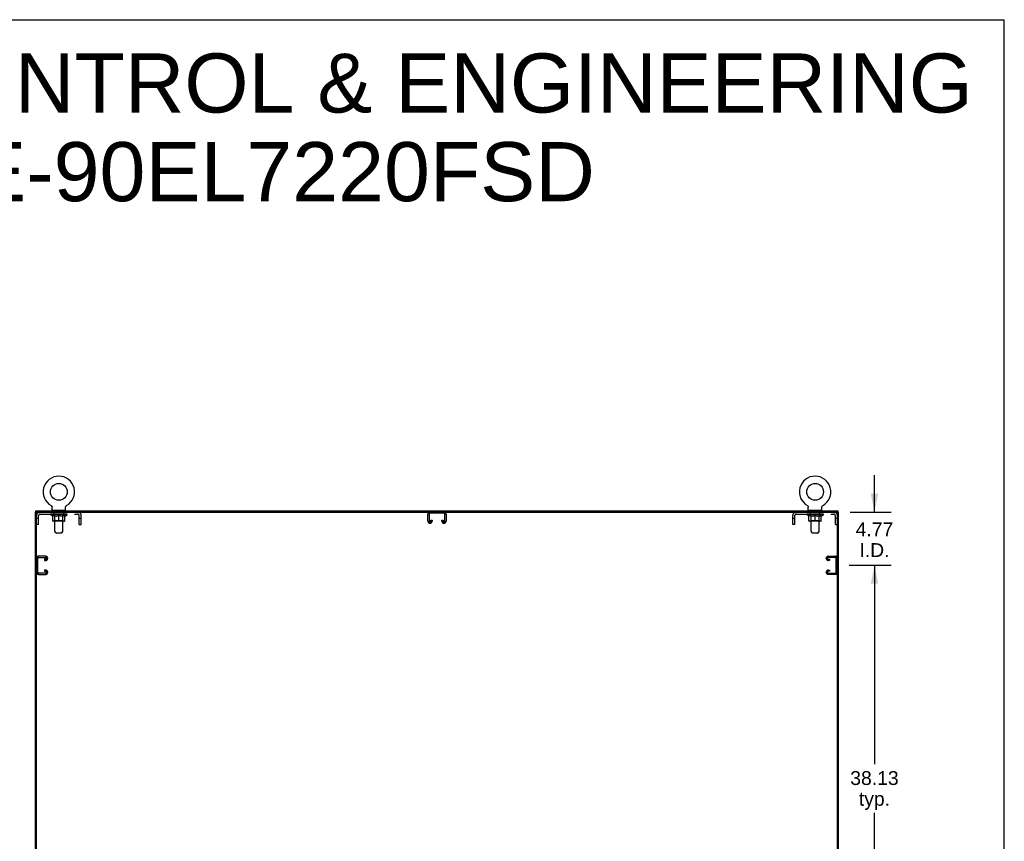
# Model space of a CAD drawing. Header units: inches. Extents: x 0 to 281, y 0 to 182.
# Tile 20 of 20: x 193 to 281, y 108 to 182. Entities that reach past the tile are written whole.
import ezdxf

# ---------------------------------------------------------------- set-up
doc = ezdxf.new("R2010")
doc.units = ezdxf.units.IN
doc.header["$LTSCALE"] = 15.47
doc.header["$MEASUREMENT"] = 0
doc.linetypes.add('HIDDEN', pattern=[0.2, 0.1, -0.1])
doc.layers.get('0').update_dxf_attribs({"linetype": 'CONTINUOUS'})
for name, color, linetype in [('02___PRT_ALL_AXES', 7, 'CONTINUOUS'), ('DEFAULT_2', 8, 'HIDDEN'), ('DIMENSIONS', 7, 'CONTINUOUS')]:
    doc.layers.add(name, color=color, linetype=linetype)
doc.styles.get("Standard").update_dxf_attribs({"font": 'arial.ttf'})
doc.dimstyles.new('DIMSTYLE_1', dxfattribs={"dimtxt": 1.240909, "dimasz": 1.654545, "dimexe": 0.09, "dimexo": 0.07, "dimgap": 0.0375, "dimtad": 0, "dimtih": 1, "dimtoh": 1, "dimzin": 4, "dimdsep": 46, "dimtxsty": 'Standard', "dimblk": '_FILLED', "dimblk1": '_FILLED', "dimblk2": '_FILLED', "dimcen": 0.09, "dimazin": 1, "dimtfac": 1, "dimtdec": 3, "dimtofl": 0, "dimtmove": 0, "dimatfit": 3, "dimldrblk": '_FILLED', "dimfxl": 1, "dimtolj": 1, "dimtzin": 4, "dimarcsym": 0})

# ---------------------------------------------------------------- blocks, each defined once
blk = doc.blocks.new('_FILLED')
at = {"color": 0, "linetype": 'ByBlock'}
blk.add_solid([(0, 0), (-1, 0.2), (-1, -0.2)], dxfattribs=at)
blk = doc.blocks.new('*D6')
at = {"layer": 'DIMENSIONS', "color": 2, "linetype": 'Continuous'}
for p, q in [((267.367, 133.124), (271.122, 133.124)), ((269.633, 133.124), (269.633, 115.302)), ((269.633, 94.999), (269.633, 110.959)), ((267.367, 94.999), (271.122, 94.999))]:
    blk.add_line(p, q, dxfattribs=at)
at = {"layer": 'DIMENSIONS', "color": 2, "linetype": 'Continuous', "xscale": 1.6545454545, "yscale": 1.6545454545, "zscale": 1.6545454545}
for p, rotation in [((269.633, 133.124), 90), ((269.633, 94.999), 270)]:
    blk.add_blockref('_FILLED', p, dxfattribs=dict(at, rotation=rotation))
at = {"layer": 'DIMENSIONS', "color": 2, "linetype": 'Continuous', "insert": (269.633, 114.682), "char_height": 1.2409, "width": 4.33626, "attachment_point": 2, "line_spacing_factor": 0.9}
blk.add_mtext('38.13\\Ptyp.', dxfattribs=at)
blk = doc.blocks.new('*D7')
at = {"layer": 'DIMENSIONS', "color": 2, "linetype": 'Continuous'}
for p, q in [((269.633, 137.895), (269.633, 141.204)), ((267.46, 137.895), (271.122, 137.895)), ((267.367, 133.124), (271.122, 133.124)), ((269.633, 133.124), (269.633, 129.815))]:
    blk.add_line(p, q, dxfattribs=at)
at = {"layer": 'DIMENSIONS', "color": 2, "linetype": 'Continuous', "xscale": 1.6545454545, "yscale": 1.6545454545, "zscale": 1.6545454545}
for p, rotation in [((269.633, 137.895), 270), ((269.633, 133.124), 90)]:
    blk.add_blockref('_FILLED', p, dxfattribs=dict(at, rotation=rotation))
at = {"layer": 'DIMENSIONS', "color": 2, "linetype": 'Continuous', "insert": (269.633, 136.967), "char_height": 1.2409, "width": 3.37214, "attachment_point": 2, "line_spacing_factor": 0.9}
blk.add_mtext('4.77\\PI.D.', dxfattribs=at)

msp = doc.modelspace()

# ---------------------------------------------------------------- linework, layer by layer
at = {"color": 7, "linetype": 'Continuous'}
for p, q in [((0, 182), (281.273, 182)), ((281.273, 0), (281.273, 182)), ((194.531, 137.895), (194.417, 137.895)), ((194.469, 137.895), (194.469, 137.999)), ((194.521, 48.165), (194.521, 137.895)), ((194.583, 137.895), (266.25, 137.895)), ((195.831, 138.471), (195.831, 138.471)), ((195.831, 138.471), (195.836, 138.468)), ((195.833, 138.47), (195.832, 138.471)), ((195.836, 138.468), (195.841, 138.465)), ((195.841, 138.465), (195.846, 138.461)), ((195.85, 138.458), (195.855, 138.454)), ((195.855, 138.454), (195.86, 138.45)), ((195.859, 138.45), (195.864, 138.446)), ((195.864, 138.446), (195.868, 138.442)), ((195.868, 138.442), (195.872, 138.437)), ((195.872, 138.437), (195.876, 138.433)), ((195.876, 138.433), (195.88, 138.428)), ((195.88, 138.428), (195.883, 138.423)), ((195.883, 138.423), (195.886, 138.418)), ((195.886, 138.418), (195.89, 138.413)), ((195.889, 138.413), (195.892, 138.408)), ((195.892, 138.408), (195.895, 138.403)), ((195.895, 138.403), (195.898, 138.397)), ((195.898, 138.397), (195.9, 138.392)), ((195.9, 138.392), (195.902, 138.386)), ((195.902, 138.386), (195.904, 138.38)), ((195.904, 138.38), (195.906, 138.375)), ((195.905, 138.375), (195.907, 138.369)), ((195.907, 138.369), (195.908, 138.363)), ((195.908, 138.363), (195.909, 138.357)), ((195.909, 138.357), (195.91, 138.351)), ((195.91, 138.351), (195.91, 138.345)), ((195.91, 138.345), (195.911, 138.339)), ((195.911, 138.339), (195.911, 138.334)), ((195.911, 138.049), (195.911, 138.334)), ((195.926, 138.029), (195.926, 137.999)), ((197.116, 138.029), (195.926, 138.029)), ((197.116, 138.029), (197.116, 137.999)), ((197.131, 138.345), (197.132, 138.351)), ((197.131, 138.049), (197.131, 138.334)), ((197.132, 138.351), (197.133, 138.357)), ((197.133, 138.363), (197.135, 138.369)), ((197.133, 138.357), (197.134, 138.363)), ((197.135, 138.369), (197.136, 138.375)), ((197.136, 138.375), (197.138, 138.38)), ((197.138, 138.38), (197.14, 138.386)), ((197.14, 138.386), (197.142, 138.392)), ((197.142, 138.392), (197.144, 138.397)), ((197.144, 138.397), (197.147, 138.403)), ((197.147, 138.403), (197.149, 138.408)), ((197.149, 138.408), (197.152, 138.413)), ((197.152, 138.413), (197.155, 138.418)), ((197.155, 138.418), (197.159, 138.423)), ((197.158, 138.423), (197.162, 138.428)), ((197.162, 138.428), (197.166, 138.433)), ((197.166, 138.433), (197.17, 138.437)), ((197.169, 138.437), (197.174, 138.442)), ((197.173, 138.442), (197.178, 138.446)), ((197.178, 138.446), (197.182, 138.45)), ((197.182, 138.45), (197.187, 138.454)), ((197.186, 138.454), (197.191, 138.458)), ((197.191, 138.458), (197.196, 138.461)), ((197.196, 138.461), (197.201, 138.465)), ((197.201, 138.465), (197.206, 138.468)), ((197.201, 138.465), (197.202, 138.466)), ((197.206, 138.468), (197.211, 138.471)), ((197.21, 138.471), (197.209, 138.47)), ((197.211, 138.471), (197.211, 138.471)), ((197.211, 138.471), (197.211, 138.471)), ((263.623, 138.471), (263.623, 138.471)), ((263.623, 138.471), (263.628, 138.468)), ((263.625, 138.47), (263.624, 138.471)), ((263.628, 138.468), (263.633, 138.465)), ((263.633, 138.465), (263.638, 138.461)), ((263.638, 138.461), (263.643, 138.458)), ((263.642, 138.458), (263.647, 138.454)), ((263.647, 138.454), (263.652, 138.45)), ((263.651, 138.45), (263.656, 138.446)), ((263.656, 138.446), (263.66, 138.442)), ((263.66, 138.442), (263.664, 138.437)), ((263.664, 138.437), (263.668, 138.433)), ((263.668, 138.433), (263.672, 138.428)), ((263.672, 138.428), (263.675, 138.423)), ((263.675, 138.423), (263.678, 138.418)), ((263.678, 138.418), (263.682, 138.413)), ((263.681, 138.413), (263.684, 138.408)), ((263.684, 138.408), (263.687, 138.403)), ((263.687, 138.403), (263.69, 138.397)), ((263.69, 138.397), (263.692, 138.392)), ((263.692, 138.392), (263.694, 138.386)), ((263.694, 138.386), (263.696, 138.38)), ((263.696, 138.38), (263.698, 138.375)), ((263.697, 138.375), (263.699, 138.369)), ((263.699, 138.369), (263.7, 138.363)), ((263.7, 138.363), (263.701, 138.357)), ((263.701, 138.357), (263.702, 138.351)), ((263.702, 138.351), (263.702, 138.345)), ((263.702, 138.345), (263.703, 138.339)), ((263.703, 138.339), (263.703, 138.334)), ((263.703, 138.049), (263.703, 138.334)), ((263.718, 138.029), (263.718, 137.999)), ((264.908, 138.029), (263.718, 138.029)), ((264.908, 138.029), (264.908, 137.999)), ((264.923, 138.345), (264.924, 138.351)), ((264.923, 138.049), (264.923, 138.334)), ((264.924, 138.351), (264.925, 138.357)), ((264.925, 138.363), (264.927, 138.369)), ((264.925, 138.357), (264.926, 138.363)), ((264.927, 138.369), (264.928, 138.375)), ((264.928, 138.375), (264.93, 138.38)), ((264.93, 138.38), (264.932, 138.386)), ((264.932, 138.386), (264.934, 138.392)), ((264.934, 138.392), (264.936, 138.397)), ((264.936, 138.397), (264.939, 138.403)), ((264.939, 138.403), (264.941, 138.408)), ((264.941, 138.408), (264.944, 138.413)), ((264.944, 138.413), (264.947, 138.418)), ((264.947, 138.418), (264.951, 138.423)), ((264.95, 138.423), (264.954, 138.428)), ((264.954, 138.428), (264.958, 138.433)), ((264.958, 138.433), (264.962, 138.437)), ((264.961, 138.437), (264.966, 138.442)), ((264.965, 138.442), (264.97, 138.446)), ((264.97, 138.446), (264.974, 138.45)), ((264.974, 138.45), (264.979, 138.454)), ((264.978, 138.454), (264.983, 138.458)), ((264.983, 138.458), (264.988, 138.461)), ((264.988, 138.461), (264.993, 138.465)), ((264.993, 138.465), (264.998, 138.468)), ((264.993, 138.465), (264.994, 138.466)), ((264.998, 138.468), (265.003, 138.471)), ((265.002, 138.471), (265.001, 138.47)), ((265.003, 138.471), (265.003, 138.471)), ((265.003, 138.471), (265.003, 138.471)), ((266.302, 137.895), (266.417, 137.895)), ((266.313, 48.103), (266.313, 137.832)), ((266.365, 137.895), (266.365, 137.999))]:
    msp.add_line(p, q, dxfattribs=at)
at = {"color": 3, "linetype": 'Continuous'}
for p, q in [((194.417, 48.103), (194.417, 137.895)), ((194.469, 137.999), (266.365, 137.999)), ((266.417, 48.103), (266.417, 137.895))]:
    msp.add_line(p, q, dxfattribs=at)
at = {"color": 7, "linetype": 'Continuous'}
for points in [[(195.846, 138.461), (195.851, 138.458), (195.855, 138.454)], [(197.131, 138.334), (197.131, 138.339), (197.131, 138.345)], [(197.131, 138.334), (197.131, 138.339), (197.131, 138.345)], [(264.923, 138.334), (264.923, 138.339), (264.923, 138.345)], [(264.923, 138.334), (264.923, 138.339), (264.923, 138.345)]]:
    msp.add_lwpolyline(points, dxfattribs=at)
for centre in [(196.521, 139.701), (264.313, 139.701)]:
    msp.add_circle(centre, 0.75, dxfattribs=at)
for centre, radius, start, end in [((196.521, 139.701), 1.41, 299.26548, 240.73452), ((264.313, 139.701), 1.41, 299.26548, 240.73452), ((194.583, 137.832), 0.0625, 90, 180), ((195.931, 138.049), 0.02, 180, 263.07693), ((197.111, 138.049), 0.02, 276.92307, 360), ((263.723, 138.049), 0.02, 180, 263.07693), ((264.903, 138.049), 0.02, 276.92307, 360), ((266.25, 137.832), 0.0625, 0, 90)]:
    msp.add_arc(centre, radius, start, end, dxfattribs=at)
at = {"layer": '02___PRT_ALL_AXES', "color": 8, "linetype": 'HIDDEN'}
for p, q in [((196.083, 137.708), (196.083, 137.895)), ((196.958, 137.895), (196.083, 137.895)), ((196.958, 137.708), (196.083, 137.708)), ((196.958, 137.708), (196.958, 137.895)), ((263.875, 137.708), (263.875, 137.895)), ((264.75, 137.895), (263.875, 137.895)), ((264.75, 137.708), (263.875, 137.708)), ((264.75, 137.708), (264.75, 137.895))]:
    msp.add_line(p, q, dxfattribs=at)
at = {"layer": 'DEFAULT_2', "color": 8, "linetype": 'HIDDEN'}
for p, q in [((194.838, 137.708), (198.204, 137.708)), ((195.777, 137.66), (195.777, 137.715)), ((195.789, 137.707), (195.789, 137.715)), ((195.799, 137.703), (195.799, 137.707)), ((195.799, 137.703), (197.242, 137.703)), ((195.81, 137.703), (195.81, 137.707)), ((195.811, 137.703), (195.811, 137.707)), ((195.822, 137.707), (195.822, 137.715)), ((195.831, 138.471), (195.831, 138.471)), ((195.839, 138.466), (195.841, 138.465)), ((195.842, 137.703), (195.842, 137.707)), ((195.844, 137.703), (195.844, 137.707)), ((195.877, 137.707), (195.877, 137.715)), ((195.894, 137.703), (195.894, 137.707)), ((195.898, 137.703), (195.898, 137.707)), ((196.134, 137.707), (195.905, 137.707)), ((195.951, 137.707), (195.951, 137.715)), ((195.953, 137.703), (195.953, 137.707)), ((195.953, 137.703), (195.953, 137.707)), ((195.956, 137.703), (195.956, 137.707)), ((195.966, 137.703), (195.966, 137.707)), ((195.966, 137.703), (195.966, 137.707)), ((195.97, 137.703), (195.97, 137.707)), ((195.973, 137.703), (195.973, 137.708)), ((195.977, 137.703), (195.977, 137.707)), ((195.997, 137.703), (195.997, 137.707)), ((196.015, 137.703), (196.015, 137.707)), ((196.017, 137.703), (196.017, 137.71)), ((196.043, 137.707), (196.043, 137.715)), ((196.043, 137.703), (196.043, 137.707)), ((196.054, 137.703), (196.054, 137.707)), ((196.059, 137.703), (196.059, 137.707)), ((196.067, 137.703), (196.067, 137.707)), ((196.083, 137.703), (196.083, 137.712)), ((196.104, 137.703), (196.104, 137.707)), ((196.106, 137.703), (196.106, 137.707)), ((196.134, 137.703), (196.134, 137.707)), ((196.146, 138.029), (196.146, 137.999)), ((196.212, 137.707), (196.147, 137.707)), ((196.149, 137.707), (196.149, 137.715)), ((196.156, 136.183), (196.156, 137.999)), ((196.157, 137.703), (196.157, 137.707)), ((196.163, 137.703), (196.163, 137.707)), ((196.17, 137.703), (196.17, 137.713)), ((196.177, 137.703), (196.177, 137.707)), ((196.188, 137.703), (196.188, 137.707)), ((196.212, 137.703), (196.212, 137.707)), ((196.3, 137.707), (196.237, 137.707)), ((196.261, 137.703), (196.261, 137.707)), ((196.267, 137.707), (196.267, 137.715)), ((196.271, 137.703), (196.271, 137.707)), ((196.274, 137.703), (196.274, 137.714)), ((196.277, 137.703), (196.277, 137.707)), ((196.286, 137.703), (196.286, 137.707)), ((196.3, 137.703), (196.3, 137.707)), ((196.394, 137.707), (196.337, 137.707)), ((196.353, 137.703), (196.353, 137.707)), ((196.386, 137.707), (196.478, 137.712)), ((196.392, 137.707), (196.392, 137.715)), ((196.392, 137.707), (196.392, 137.715)), ((196.392, 137.715), (196.392, 137.715)), ((196.392, 137.703), (196.392, 137.707)), ((196.394, 137.703), (196.394, 137.707)), ((196.397, 137.703), (196.397, 137.707)), ((196.399, 137.703), (196.399, 137.707)), ((196.442, 137.707), (196.515, 137.707)), ((196.45, 137.703), (196.45, 137.707)), ((196.453, 137.707), (196.453, 137.711)), ((196.478, 137.707), (196.478, 137.712)), ((196.493, 137.703), (196.493, 137.707)), ((196.518, 137.707), (196.518, 137.707)), ((196.518, 137.703), (196.518, 137.707)), ((196.518, 137.703), (196.518, 137.707)), ((196.521, 137.707), (196.521, 137.715)), ((196.521, 137.715), (196.656, 137.707)), ((196.524, 137.703), (196.524, 137.707)), ((196.524, 137.703), (196.524, 137.707)), ((196.524, 137.707), (196.524, 137.707)), ((196.549, 137.703), (196.549, 137.707)), ((196.549, 137.707), (196.6, 137.707)), ((196.592, 137.703), (196.592, 137.707)), ((196.643, 137.703), (196.643, 137.707)), ((196.644, 137.703), (196.644, 137.707)), ((196.647, 137.703), (196.647, 137.707)), ((196.647, 137.707), (196.705, 137.707)), ((196.649, 137.707), (196.649, 137.715)), ((196.649, 137.715), (196.65, 137.715)), ((196.649, 137.703), (196.649, 137.707)), ((196.65, 137.707), (196.65, 137.715)), ((196.689, 137.703), (196.689, 137.707)), ((196.742, 137.703), (196.742, 137.707)), ((196.742, 137.707), (196.804, 137.707)), ((196.755, 137.703), (196.755, 137.707)), ((196.765, 137.703), (196.765, 137.707)), ((196.768, 137.703), (196.768, 137.714)), ((196.771, 137.703), (196.771, 137.707)), ((196.775, 137.707), (196.775, 137.715)), ((196.78, 137.703), (196.78, 137.707)), ((196.829, 137.703), (196.829, 137.707)), ((196.829, 137.707), (196.895, 137.707)), ((196.853, 137.703), (196.853, 137.707)), ((196.864, 137.703), (196.864, 137.707)), ((196.872, 137.703), (196.872, 137.713)), ((196.879, 137.703), (196.879, 137.707)), ((196.884, 137.703), (196.884, 137.707)), ((196.886, 136.183), (196.886, 137.999)), ((196.893, 137.707), (196.893, 137.715)), ((196.896, 138.029), (196.896, 137.999)), ((196.908, 137.703), (196.908, 137.707)), ((196.908, 137.707), (197.137, 137.707)), ((196.935, 137.703), (196.935, 137.707)), ((196.938, 137.703), (196.938, 137.707)), ((196.959, 137.703), (196.959, 137.712)), ((196.974, 137.703), (196.974, 137.707)), ((196.982, 137.703), (196.982, 137.707)), ((196.987, 137.703), (196.987, 137.707)), ((196.999, 137.707), (196.999, 137.715)), ((196.999, 137.703), (196.999, 137.707)), ((197.025, 137.703), (197.025, 137.71)), ((197.027, 137.703), (197.027, 137.707)), ((197.045, 137.703), (197.045, 137.707)), ((197.064, 137.703), (197.064, 137.707)), ((197.068, 137.703), (197.068, 137.708)), ((197.071, 137.703), (197.071, 137.707)), ((197.075, 137.703), (197.075, 137.707)), ((197.076, 137.703), (197.076, 137.707)), ((197.085, 137.703), (197.085, 137.707)), ((197.088, 137.703), (197.088, 137.707)), ((197.089, 137.703), (197.089, 137.707)), ((197.09, 137.707), (197.09, 137.715)), ((197.144, 137.703), (197.144, 137.707)), ((197.147, 137.703), (197.147, 137.707)), ((197.165, 137.707), (197.165, 137.715)), ((197.198, 137.703), (197.198, 137.707)), ((197.2, 137.703), (197.2, 137.707)), ((197.219, 137.707), (197.219, 137.715)), ((197.231, 137.703), (197.231, 137.707)), ((197.232, 137.703), (197.232, 137.707)), ((197.242, 137.703), (197.242, 137.707)), ((197.253, 137.707), (197.253, 137.715)), ((197.264, 137.66), (197.264, 137.715)), ((229.604, 137.075), (229.604, 137.715)), ((229.708, 137.701), (229.708, 137.089)), ((231.035, 137.791), (229.798, 137.791)), ((231.125, 137.089), (231.125, 137.701)), ((231.229, 137.715), (231.229, 137.075)), ((262.63, 137.708), (265.996, 137.708)), ((263.569, 137.66), (263.569, 137.715)), ((263.581, 137.707), (263.581, 137.715)), ((263.591, 137.703), (263.591, 137.707)), ((263.591, 137.703), (265.034, 137.703)), ((263.602, 137.703), (263.602, 137.707)), ((263.603, 137.703), (263.603, 137.707)), ((263.614, 137.707), (263.614, 137.715)), ((263.623, 138.471), (263.623, 138.471)), ((263.631, 138.466), (263.633, 138.465)), ((263.634, 137.703), (263.634, 137.707)), ((263.636, 137.703), (263.636, 137.707)), ((263.669, 137.707), (263.669, 137.715)), ((263.686, 137.703), (263.686, 137.707)), ((263.69, 137.703), (263.69, 137.707)), ((263.926, 137.707), (263.697, 137.707)), ((263.743, 137.707), (263.743, 137.715)), ((263.745, 137.703), (263.745, 137.707)), ((263.745, 137.703), (263.745, 137.707)), ((263.748, 137.703), (263.748, 137.707)), ((263.758, 137.703), (263.758, 137.707)), ((263.758, 137.703), (263.758, 137.707)), ((263.762, 137.703), (263.762, 137.707)), ((263.765, 137.703), (263.765, 137.708)), ((263.769, 137.703), (263.769, 137.707)), ((263.789, 137.703), (263.789, 137.707)), ((263.807, 137.703), (263.807, 137.707)), ((263.809, 137.703), (263.809, 137.71)), ((263.835, 137.707), (263.835, 137.715)), ((263.835, 137.703), (263.835, 137.707)), ((263.846, 137.703), (263.846, 137.707)), ((263.851, 137.703), (263.851, 137.707)), ((263.859, 137.703), (263.859, 137.707)), ((263.875, 137.703), (263.875, 137.712)), ((263.896, 137.703), (263.896, 137.707)), ((263.898, 137.703), (263.898, 137.707)), ((263.926, 137.703), (263.926, 137.707)), ((263.938, 138.029), (263.938, 137.999)), ((264.004, 137.707), (263.939, 137.707)), ((263.941, 137.707), (263.941, 137.715)), ((263.948, 136.183), (263.948, 137.999)), ((263.949, 137.703), (263.949, 137.707)), ((263.955, 137.703), (263.955, 137.707)), ((263.962, 137.703), (263.962, 137.713)), ((263.969, 137.703), (263.969, 137.707)), ((263.98, 137.703), (263.98, 137.707)), ((264.004, 137.703), (264.004, 137.707)), ((264.092, 137.707), (264.029, 137.707)), ((264.053, 137.703), (264.053, 137.707)), ((264.059, 137.707), (264.059, 137.715)), ((264.063, 137.703), (264.063, 137.707)), ((264.066, 137.703), (264.066, 137.714)), ((264.069, 137.703), (264.069, 137.707)), ((264.078, 137.703), (264.078, 137.707)), ((264.092, 137.703), (264.092, 137.707)), ((264.186, 137.707), (264.129, 137.707)), ((264.145, 137.703), (264.145, 137.707)), ((264.178, 137.707), (264.27, 137.712)), ((264.184, 137.707), (264.184, 137.715)), ((264.184, 137.707), (264.184, 137.715)), ((264.184, 137.715), (264.184, 137.715)), ((264.184, 137.703), (264.184, 137.707)), ((264.186, 137.703), (264.186, 137.707)), ((264.189, 137.703), (264.189, 137.707)), ((264.191, 137.703), (264.191, 137.707)), ((264.234, 137.707), (264.307, 137.707)), ((264.242, 137.703), (264.242, 137.707)), ((264.245, 137.707), (264.245, 137.711)), ((264.27, 137.707), (264.27, 137.712)), ((264.285, 137.703), (264.285, 137.707)), ((264.31, 137.707), (264.31, 137.707)), ((264.31, 137.703), (264.31, 137.707)), ((264.31, 137.703), (264.31, 137.707)), ((264.313, 137.707), (264.313, 137.715)), ((264.313, 137.715), (264.448, 137.707)), ((264.316, 137.703), (264.316, 137.707)), ((264.316, 137.703), (264.316, 137.707)), ((264.316, 137.707), (264.316, 137.707)), ((264.341, 137.703), (264.341, 137.707)), ((264.341, 137.707), (264.392, 137.707)), ((264.384, 137.703), (264.384, 137.707)), ((264.435, 137.703), (264.435, 137.707)), ((264.436, 137.703), (264.436, 137.707)), ((264.439, 137.703), (264.439, 137.707)), ((264.439, 137.707), (264.497, 137.707)), ((264.441, 137.707), (264.441, 137.715)), ((264.441, 137.715), (264.442, 137.715)), ((264.441, 137.703), (264.441, 137.707)), ((264.442, 137.707), (264.442, 137.715)), ((264.481, 137.703), (264.481, 137.707)), ((264.534, 137.703), (264.534, 137.707)), ((264.534, 137.707), (264.596, 137.707)), ((264.547, 137.703), (264.547, 137.707)), ((264.557, 137.703), (264.557, 137.707)), ((264.56, 137.703), (264.56, 137.714)), ((264.563, 137.703), (264.563, 137.707)), ((264.567, 137.707), (264.567, 137.715)), ((264.572, 137.703), (264.572, 137.707)), ((264.621, 137.703), (264.621, 137.707)), ((264.621, 137.707), (264.687, 137.707)), ((264.645, 137.703), (264.645, 137.707)), ((264.656, 137.703), (264.656, 137.707)), ((264.664, 137.703), (264.664, 137.713)), ((264.671, 137.703), (264.671, 137.707)), ((264.676, 137.703), (264.676, 137.707)), ((264.678, 136.183), (264.678, 137.999)), ((264.685, 137.707), (264.685, 137.715)), ((264.688, 138.029), (264.688, 137.999)), ((264.7, 137.703), (264.7, 137.707)), ((264.7, 137.707), (264.929, 137.707)), ((264.727, 137.703), (264.727, 137.707)), ((264.73, 137.703), (264.73, 137.707)), ((264.751, 137.703), (264.751, 137.712)), ((264.766, 137.703), (264.766, 137.707)), ((264.774, 137.703), (264.774, 137.707)), ((264.779, 137.703), (264.779, 137.707)), ((264.791, 137.707), (264.791, 137.715)), ((264.791, 137.703), (264.791, 137.707)), ((264.817, 137.703), (264.817, 137.71)), ((264.819, 137.703), (264.819, 137.707)), ((264.837, 137.703), (264.837, 137.707)), ((264.856, 137.703), (264.856, 137.707)), ((264.86, 137.703), (264.86, 137.708)), ((264.863, 137.703), (264.863, 137.707)), ((264.867, 137.703), (264.867, 137.707)), ((264.868, 137.703), (264.868, 137.707)), ((264.877, 137.703), (264.877, 137.707)), ((264.88, 137.703), (264.88, 137.707)), ((264.881, 137.703), (264.881, 137.707)), ((264.882, 137.707), (264.882, 137.715)), ((264.936, 137.703), (264.936, 137.707)), ((264.939, 137.703), (264.939, 137.707)), ((264.957, 137.707), (264.957, 137.715)), ((264.99, 137.703), (264.99, 137.707)), ((264.992, 137.703), (264.992, 137.707)), ((265.011, 137.707), (265.011, 137.715)), ((265.023, 137.703), (265.023, 137.707)), ((265.024, 137.703), (265.024, 137.707)), ((265.034, 137.703), (265.034, 137.707)), ((265.045, 137.707), (265.045, 137.715)), ((265.056, 137.66), (265.056, 137.715)), ((194.708, 137.3), (194.521, 137.3)), ((194.708, 136.77), (194.708, 137.578)), ((195.964, 137.53), (195.777, 137.66)), ((197.264, 137.66), (195.777, 137.66)), ((195.964, 137.53), (195.97, 137.53)), ((195.97, 137.105), (195.97, 137.585)), ((195.97, 137.585), (196.005, 137.571)), ((196.039, 137.56), (196.005, 137.571)), ((197.028, 137.062), (196.014, 137.062)), ((196.073, 137.55), (196.039, 137.56)), ((196.106, 137.541), (196.072, 137.55)), ((196.139, 137.535), (196.105, 137.541)), ((196.155, 137.108), (196.108, 137.062)), ((196.171, 137.53), (196.138, 137.535)), ((196.155, 137.108), (196.155, 137.657)), ((196.887, 137.108), (196.155, 137.108)), ((196.32, 137.53), (196.171, 137.53)), ((196.32, 137.53), (196.353, 137.535)), ((196.419, 137.55), (196.385, 137.541)), ((196.453, 137.56), (196.418, 137.55)), ((196.486, 137.571), (196.452, 137.56)), ((196.521, 137.585), (196.486, 137.571)), ((196.521, 137.062), (196.521, 137.585)), ((196.521, 137.585), (196.556, 137.571)), ((196.59, 137.56), (196.555, 137.571)), ((196.623, 137.55), (196.589, 137.56)), ((196.656, 137.541), (196.623, 137.55)), ((196.689, 137.535), (196.656, 137.541)), ((196.722, 137.53), (196.689, 137.535)), ((196.87, 137.53), (196.722, 137.53)), ((196.87, 137.53), (196.903, 137.535)), ((196.887, 137.108), (196.887, 137.657)), ((196.887, 137.108), (196.933, 137.062)), ((196.936, 137.541), (196.903, 137.535)), ((196.97, 137.55), (196.936, 137.541)), ((197.003, 137.56), (196.969, 137.55)), ((197.037, 137.571), (197.002, 137.56)), ((197.071, 137.585), (197.037, 137.571)), ((197.071, 137.105), (197.071, 137.585)), ((197.071, 137.53), (197.078, 137.53)), ((197.078, 137.53), (197.264, 137.66)), ((198.334, 136.77), (198.334, 137.578)), ((198.521, 137.3), (198.334, 137.3)), ((198.521, 136.77), (198.521, 137.578)), ((229.799, 136.895), (229.784, 136.895)), ((229.875, 137.089), (229.875, 137.176)), ((229.875, 137.176), (229.979, 137.176)), ((229.979, 137.176), (229.979, 137.075)), ((230.854, 137.075), (230.854, 137.176)), ((230.854, 137.176), (230.958, 137.176)), ((230.958, 137.176), (230.958, 137.089)), ((231.049, 136.895), (231.034, 136.895)), ((262.313, 136.77), (262.313, 137.578)), ((262.5, 137.3), (262.313, 137.3)), ((262.5, 136.77), (262.5, 137.578)), ((265.056, 137.66), (263.569, 137.66)), ((263.756, 137.53), (263.569, 137.66)), ((263.756, 137.53), (263.762, 137.53)), ((263.762, 137.105), (263.762, 137.585)), ((263.762, 137.585), (263.797, 137.571)), ((263.831, 137.56), (263.797, 137.571)), ((264.82, 137.062), (263.806, 137.062)), ((263.865, 137.55), (263.831, 137.56)), ((263.898, 137.541), (263.864, 137.55)), ((263.931, 137.535), (263.897, 137.541)), ((263.947, 137.108), (263.9, 137.062)), ((263.963, 137.53), (263.93, 137.535)), ((263.947, 137.108), (263.947, 137.657)), ((264.679, 137.108), (263.947, 137.108)), ((264.112, 137.53), (263.963, 137.53)), ((264.112, 137.53), (264.145, 137.535)), ((264.178, 137.541), (264.144, 137.535)), ((264.211, 137.55), (264.177, 137.541)), ((264.245, 137.56), (264.21, 137.55)), ((264.278, 137.571), (264.244, 137.56)), ((264.313, 137.585), (264.278, 137.571)), ((264.313, 137.062), (264.313, 137.585)), ((264.313, 137.585), (264.348, 137.571)), ((264.382, 137.56), (264.347, 137.571)), ((264.415, 137.55), (264.381, 137.56)), ((264.448, 137.541), (264.415, 137.55)), ((264.481, 137.535), (264.448, 137.541)), ((264.481, 137.535), (264.514, 137.53)), ((264.514, 137.53), (264.481, 137.535)), ((264.662, 137.53), (264.514, 137.53)), ((264.662, 137.53), (264.695, 137.535)), ((264.679, 137.108), (264.679, 137.657)), ((264.679, 137.108), (264.725, 137.062)), ((264.728, 137.541), (264.695, 137.535)), ((264.762, 137.55), (264.728, 137.541)), ((264.795, 137.56), (264.761, 137.55)), ((264.829, 137.571), (264.794, 137.56)), ((264.863, 137.585), (264.829, 137.571)), ((264.863, 137.105), (264.863, 137.585)), ((264.863, 137.53), (264.87, 137.53)), ((264.87, 137.53), (265.056, 137.66)), ((266.126, 136.77), (266.126, 137.578)), ((266.313, 137.3), (266.126, 137.3)), ((194.708, 136.77), (194.521, 136.77)), ((196.257, 136.041), (196.185, 136.113)), ((196.714, 136.012), (196.327, 136.012)), ((196.785, 136.041), (196.857, 136.113)), ((198.334, 136.77), (198.521, 136.77)), ((262.5, 136.77), (262.313, 136.77)), ((264.049, 136.041), (263.977, 136.113)), ((264.506, 136.012), (264.119, 136.012)), ((264.577, 136.041), (264.649, 136.113)), ((266.126, 136.77), (266.313, 136.77)), ((194.625, 132.505), (194.625, 133.742)), ((195.341, 133.936), (194.701, 133.936)), ((194.715, 133.832), (195.327, 133.832)), ((195.24, 133.665), (195.24, 133.561)), ((195.327, 133.665), (195.24, 133.665)), ((195.24, 133.561), (195.341, 133.561)), ((195.521, 133.741), (195.521, 133.756)), ((265.313, 133.741), (265.313, 133.756)), ((265.493, 133.936), (266.133, 133.936)), ((265.594, 133.561), (265.493, 133.561)), ((266.119, 133.832), (265.507, 133.832)), ((265.507, 133.665), (265.594, 133.665)), ((265.594, 133.665), (265.594, 133.561)), ((266.209, 132.505), (266.209, 133.742)), ((195.327, 132.415), (194.715, 132.415)), ((195.24, 132.686), (195.24, 132.582)), ((195.341, 132.686), (195.24, 132.686)), ((195.24, 132.582), (195.327, 132.582)), ((195.521, 132.491), (195.521, 132.506)), ((265.313, 132.491), (265.313, 132.506)), ((265.493, 132.686), (265.594, 132.686)), ((265.594, 132.582), (265.507, 132.582)), ((265.507, 132.415), (266.119, 132.415)), ((265.594, 132.686), (265.594, 132.582)), ((194.701, 132.311), (195.341, 132.311)), ((266.133, 132.311), (265.493, 132.311))]:
    msp.add_line(p, q, dxfattribs=at)
msp.add_lwpolyline([(196.386, 137.541), (196.352, 137.535), (196.32, 137.53)], dxfattribs=at)
for centre, radius, start, end in [((194.838, 137.578), 0.317, 90, 180), ((194.838, 137.578), 0.13, 90, 180), ((195.931, 138.049), 0.02, 263.07693, 270), ((196.108, 137.657), 0.0466, 0, 90), ((196.126, 137.999), 0.03, 0, 90), ((196.916, 137.999), 0.03, 90, 180), ((196.933, 137.657), 0.0466, 90, 180), ((197.111, 138.049), 0.02, 270, 276.92307), ((198.204, 137.578), 0.317, 0, 90), ((198.204, 137.578), 0.13, 0, 90), ((229.784, 137.715), 0.18, 90, 180), ((229.798, 137.701), 0.09, 90, 180), ((231.035, 137.701), 0.09, 0, 90), ((231.049, 137.715), 0.18, 0, 90), ((262.63, 137.578), 0.317, 90, 180), ((262.63, 137.578), 0.13, 90, 180), ((263.723, 138.049), 0.02, 263.07693, 270), ((263.9, 137.657), 0.0466, 0, 90), ((263.918, 137.999), 0.03, 0, 90), ((264.708, 137.999), 0.03, 90, 180), ((264.725, 137.657), 0.0466, 90, 180), ((264.903, 138.049), 0.02, 270, 276.92307), ((265.996, 137.578), 0.317, 0, 90), ((265.996, 137.578), 0.13, 0, 90), ((196.014, 137.105), 0.0434, 180, 270), ((197.028, 137.105), 0.0434, 270, 360), ((229.784, 137.075), 0.18, 180, 270), ((229.798, 137.089), 0.09, 180, 270), ((229.785, 137.089), 0.09, 278.21921, 360), ((229.799, 137.075), 0.18, 270, 360), ((231.034, 137.075), 0.18, 180, 270), ((231.048, 137.089), 0.09, 180, 270), ((231.035, 137.089), 0.09, 278.21921, 360), ((231.049, 137.075), 0.18, 270, 360), ((263.806, 137.105), 0.0434, 180, 270), ((264.82, 137.105), 0.0434, 270, 360), ((196.256, 136.183), 0.1, 180, 225), ((196.327, 136.112), 0.1, 225, 270), ((196.714, 136.112), 0.1, 270, 315), ((196.786, 136.183), 0.1, 315, 360), ((264.048, 136.183), 0.1, 180, 225), ((264.119, 136.112), 0.1, 225, 270), ((264.506, 136.112), 0.1, 270, 315), ((264.578, 136.183), 0.1, 315, 360), ((194.701, 133.756), 0.18, 90, 180), ((194.715, 133.742), 0.09, 90, 180), ((195.327, 133.742), 0.09, 0, 90), ((195.327, 133.755), 0.09, 270, 351.78079), ((195.341, 133.756), 0.18, 0, 90), ((195.341, 133.741), 0.18, 270, 360), ((265.493, 133.756), 0.18, 90, 180), ((265.493, 133.741), 0.18, 180, 270), ((265.507, 133.742), 0.09, 90, 180), ((265.507, 133.755), 0.09, 188.21921, 270), ((266.119, 133.742), 0.09, 0, 90), ((266.133, 133.756), 0.18, 0, 90), ((194.701, 132.491), 0.18, 180, 270), ((194.715, 132.505), 0.09, 180, 270), ((195.327, 132.492), 0.09, 0, 90), ((195.327, 132.505), 0.09, 270, 351.78079), ((195.341, 132.506), 0.18, 0, 90), ((195.341, 132.491), 0.18, 270, 360), ((265.493, 132.506), 0.18, 90, 180), ((265.493, 132.491), 0.18, 180, 270), ((265.507, 132.492), 0.09, 90, 180), ((265.507, 132.505), 0.09, 188.21921, 270), ((266.119, 132.505), 0.09, 270, 360), ((266.133, 132.491), 0.18, 270, 360)]:
    msp.add_arc(centre, radius, start, end, dxfattribs=at)
for centre, major_axis, ratio, start_param, end_param in [((196.521, 137.715), (0.743, 0.008), 0.059247, 2.966439, 3.140971), ((195.754, 137.701), (0.232, 0), 0.060167, 0.426548, 1.470503), ((196.521, 137.715), (0.744, 0), 0.060167, 3.141593, 3.316126), ((195.754, 137.693), (0.232, 0.002), 0.059247, 1.374323, 1.469882), ((196.521, 137.715), (0.743, 0.015), 0.056515, 2.79136, 2.965893), ((195.726, 137.701), (0.232, 0.002), 0.059247, 0.251393, 1.295349), ((195.806, 137.701), (0.232, -0.002), 0.059247, 0.601702, 1.645657), ((196.521, 137.715), (0.743, -0.008), 0.059247, -2.966439, -2.791906), ((195.806, 137.693), (0.232, 0), 0.060167, 1.549477, 1.645036), ((195.726, 137.693), (0.232, 0.005), 0.056515, 1.199244, 1.294804), ((195.81, 137.696), (0.192, 0.002), 0.059247, 1.051627, 1.625044), ((195.787, 137.696), (0.192, 0.004), 0.056515, 0.876548, 1.449966), ((195.854, 137.696), (0.192, 0), 0.060167, 1.226781, 1.800198), ((196.521, 137.715), (0.743, 0.022), 0.052059, 2.616423, 2.790956), ((195.721, 137.701), (0.232, 0.005), 0.056515, 0.076315, 1.120271), ((195.879, 137.701), (0.232, -0.005), 0.056515, 0.77678, 1.820736), ((196.521, 137.715), (0.743, -0.015), 0.056515, -2.79136, -2.616827), ((195.879, 137.693), (0.232, -0.002), 0.059247, 1.724631, 1.82019), ((195.721, 137.693), (0.232, 0.007), 0.052059, 1.024308, 1.119867), ((195.786, 137.696), (0.192, 0.006), 0.052059, 0.701611, 1.275029), ((195.919, 137.696), (0.192, -0.002), 0.059247, 1.401935, 1.975352), ((196.521, 137.715), (0.743, 0.029), 0.046022, 2.441677, 2.61621), ((195.972, 137.701), (0.232, -0.007), 0.052059, 0.951717, 1.995673), ((196.521, 137.715), (0.743, -0.022), 0.052059, -2.616423, -2.441891), ((195.741, 137.701), (0.232, 0.007), 0.052059, -0.098622, 0.945334), ((195.972, 137.693), (0.232, -0.005), 0.056515, 1.899709, 1.995269), ((195.741, 137.693), (0.232, 0.009), 0.046022, 0.849561, 0.945121), ((195.807, 137.696), (0.192, 0.007), 0.046022, 0.526865, 1.100283), ((196.003, 137.696), (0.192, -0.004), 0.056515, 1.577013, 2.150431), ((196.521, 137.715), (0.743, 0.034), 0.038593, 2.267147, 2.44168), ((196.082, 137.701), (0.232, -0.009), 0.046022, 1.126463, 2.170419), ((195.785, 137.701), (0.232, 0.009), 0.046022, -0.273368, 0.770588), ((196.521, 137.715), (0.743, -0.029), 0.046022, -2.441677, -2.267144), ((196.082, 137.693), (0.232, -0.007), 0.052059, 2.074646, 2.170205), ((195.785, 137.693), (0.232, 0.011), 0.038593, 0.675031, 0.77059), ((195.851, 137.696), (0.192, 0.009), 0.038593, 0.352335, 0.925752), ((196.102, 137.696), (0.192, -0.006), 0.052059, 1.75195, 2.325367), ((196.521, 137.715), (0.743, 0.039), 0.030002, 2.09283, 2.267363), ((196.205, 137.701), (0.232, -0.011), 0.038593, 1.300994, 2.344949), ((195.851, 137.701), (0.232, 0.011), 0.038593, -0.447899, 0.596057), ((196.521, 137.715), (0.743, -0.034), 0.038593, -2.267147, -2.092614), ((196.205, 137.693), (0.232, -0.009), 0.046022, 2.249392, 2.344952), ((195.851, 137.693), (0.232, 0.012), 0.030002, 0.500714, 0.596274), ((195.914, 137.696), (0.192, 0.01), 0.030002, 0.178018, 0.751436), ((196.213, 137.696), (0.192, -0.007), 0.046022, 1.926696, 2.500114), ((195.938, 137.701), (0.232, 0.012), 0.030002, -0.622215, 0.421741), ((196.521, 137.715), (0.743, 0.042), 0.020513, 1.918702, 2.093235), ((196.337, 137.701), (0.232, -0.012), 0.030002, 1.47531, 2.519266), ((196.521, 137.715), (0.743, -0.039), 0.030002, -2.09283, -1.918297), ((196.337, 137.693), (0.232, -0.011), 0.038593, 2.423923, 2.519482), ((195.938, 137.693), (0.232, 0.013), 0.020513, 0.326586, 0.422146), ((195.996, 137.696), (0.192, 0.011), 0.020513, 0.00389, 0.577307), ((196.334, 137.696), (0.192, -0.009), 0.038593, 2.101227, 2.674644), ((196.042, 137.701), (0.232, 0.013), 0.020513, -0.796343, 0.247613), ((196.521, 137.715), (0.743, 0.044), 0.010411, 1.744712, 1.919245), ((196.475, 137.701), (0.232, -0.013), 0.020513, 1.649438, 2.693394), ((196.521, 137.715), (0.743, -0.042), 0.020513, -1.918702, -1.744169), ((196.475, 137.693), (0.232, -0.012), 0.030002, 2.598239, 2.693799), ((196.042, 137.693), (0.232, 0.014), 0.010411, 0.152596, 0.248156), ((196.094, 137.696), (0.192, 0.011), 0.010411, 6.113086, 6.686503), ((196.461, 137.696), (0.192, -0.01), 0.030002, 2.275543, 2.848961), ((196.161, 137.701), (0.232, 0.014), 0.010411, -0.970333, -0.000837), ((196.615, 137.701), (0.232, -0.014), 0.010411, 1.823428, 2.867384), ((196.521, 137.715), (0.743, -0.044), 0.010411, -1.744712, -1.570179), ((196.615, 137.693), (0.232, -0.013), 0.020513, 2.772368, 2.867927), ((196.59, 137.696), (0.192, -0.011), 0.020513, 2.449671, 3.023089), ((196.427, 137.701), (0.232, 0.014), 0.010411, 0.274209, 1.318165), ((196.326, 137.696), (0.192, 0.011), 0.010411, -0.000381, 0.517932), ((196.29, 137.693), (0.232, 0.014), 0.010411, 0.195236, 0.407198), ((196.521, 137.715), (0.743, 0.044), 0.010411, -1.579123, -1.39688), ((196.751, 137.693), (0.232, -0.014), 0.010411, 2.946357, 3.041917), ((196.716, 137.696), (0.192, -0.011), 0.010411, 2.623661, 3.142044), ((196.566, 137.701), (0.232, 0.013), 0.020513, 0.448199, 1.492154), ((196.452, 137.696), (0.192, 0.011), 0.020513, 0.118504, 0.691921), ((196.427, 137.693), (0.232, 0.013), 0.020513, 0.273666, 0.369225), ((196.881, 137.701), (0.232, -0.014), 0.010411, -3.140756, -2.17126), ((196.521, 137.715), (0.743, 0.042), 0.020513, -1.397424, -1.222891), ((196.521, 137.715), (0.743, -0.044), 0.010411, 1.222347, 1.39688), ((196.704, 137.701), (0.232, 0.012), 0.030002, 0.622327, 1.666283), ((196.581, 137.696), (0.192, 0.01), 0.030002, 0.292632, 0.86605), ((196.947, 137.696), (0.192, -0.011), 0.010411, 2.738275, 3.311692), ((197, 137.701), (0.232, -0.013), 0.020513, 2.89398, 3.937936), ((196.566, 137.693), (0.232, 0.012), 0.030002, 0.447794, 0.543354), ((197, 137.693), (0.232, -0.014), 0.010411, 2.893437, 2.988996), ((196.521, 137.715), (0.743, 0.039), 0.030002, -1.223295, -1.048762), ((196.521, 137.715), (0.743, -0.042), 0.020513, 1.048358, 1.222891), ((196.837, 137.701), (0.232, 0.011), 0.038593, 0.796643, 1.840599), ((196.707, 137.696), (0.192, 0.009), 0.038593, 0.466948, 1.040366), ((197.045, 137.696), (0.192, -0.011), 0.020513, 2.564285, 3.137703), ((197.104, 137.701), (0.232, -0.012), 0.030002, 2.719852, 3.763807), ((196.96, 137.701), (0.232, 0.009), 0.046022, 0.971174, 2.01513), ((196.704, 137.693), (0.232, 0.011), 0.038593, 0.62211, 0.71767), ((197.104, 137.693), (0.232, -0.013), 0.020513, 2.719447, 2.815007), ((196.521, 137.715), (0.743, 0.034), 0.038593, -1.048979, -0.874446), ((196.521, 137.715), (0.743, -0.039), 0.030002, 0.874229, 1.048762), ((196.828, 137.696), (0.192, 0.007), 0.046022, 0.641479, 1.214897), ((197.069, 137.701), (0.232, 0.007), 0.052059, 1.14592, 2.189876), ((197.127, 137.696), (0.192, -0.01), 0.030002, 2.390157, 2.963574), ((197.19, 137.701), (0.232, -0.011), 0.038593, 2.545535, 3.589491), ((196.94, 137.696), (0.192, 0.006), 0.052059, 0.816225, 1.389643), ((196.837, 137.693), (0.232, 0.009), 0.046022, 0.796641, 0.892201), ((197.19, 137.693), (0.232, -0.012), 0.030002, 2.545319, 2.640878), ((197.162, 137.701), (0.232, 0.005), 0.056515, 1.320857, 2.364813), ((196.521, 137.715), (0.743, 0.029), 0.046022, -0.874448, -0.699915), ((196.521, 137.715), (0.743, -0.034), 0.038593, 0.699913, 0.874446), ((197.256, 137.701), (0.232, -0.009), 0.046022, 2.371005, 3.41496), ((197.191, 137.696), (0.192, -0.009), 0.038593, 2.21584, 2.789258), ((197.039, 137.696), (0.192, 0.004), 0.056515, 0.991162, 1.564579), ((197.236, 137.701), (0.232, 0.002), 0.059247, 1.495935, 2.539891), ((197.3, 137.701), (0.232, -0.007), 0.052059, 2.196258, 3.240214), ((197.234, 137.696), (0.192, -0.007), 0.046022, 2.04131, 2.614727), ((196.96, 137.693), (0.232, 0.007), 0.052059, 0.971387, 1.066947), ((197.288, 137.701), (0.232, 0), 0.060167, 1.671089, 2.715045), ((197.256, 137.693), (0.232, -0.011), 0.038593, 2.371002, 2.466562), ((197.32, 137.701), (0.232, -0.005), 0.056515, 2.021322, 3.065278), ((196.521, 137.715), (0.743, 0.022), 0.052059, -0.699702, -0.525169), ((196.521, 137.715), (0.743, -0.029), 0.046022, 0.525382, 0.699915), ((197.122, 137.696), (0.192, 0.002), 0.059247, 1.16624, 1.739658), ((197.316, 137.701), (0.232, -0.002), 0.059247, 1.846243, 2.890199), ((197.256, 137.696), (0.192, -0.006), 0.052059, 1.866564, 2.439981), ((197.187, 137.696), (0.192, 0), 0.060167, 1.341394, 1.914812), ((197.255, 137.696), (0.192, -0.004), 0.056515, 1.691627, 2.265045), ((197.232, 137.696), (0.192, -0.002), 0.059247, 1.516549, 2.089966), ((197.069, 137.693), (0.232, 0.005), 0.056515, 1.146324, 1.241883), ((197.3, 137.693), (0.232, -0.009), 0.046022, 2.196472, 2.292031), ((196.521, 137.715), (0.743, 0.015), 0.056515, -0.524765, -0.350233), ((196.521, 137.715), (0.743, -0.022), 0.052059, 0.350636, 0.525169), ((197.162, 137.693), (0.232, 0.002), 0.059247, 1.321402, 1.416962), ((197.32, 137.693), (0.232, -0.007), 0.052059, 2.021726, 2.117285), ((196.521, 137.715), (0.743, 0.008), 0.059247, -0.349687, -0.175154), ((196.521, 137.715), (0.743, -0.015), 0.056515, 0.1757, 0.350233), ((197.236, 137.693), (0.232, 0), 0.060167, 1.496556, 1.592116), ((197.316, 137.693), (0.232, -0.005), 0.056515, 1.846789, 1.942348), ((197.288, 137.693), (0.232, -0.002), 0.059247, 1.67171, 1.76727), ((196.521, 137.715), (0.744, 0), 0.060167, -0.174533, 0), ((196.521, 137.715), (0.743, -0.008), 0.059247, 0.000621, 0.175154), ((264.313, 137.715), (0.743, 0.008), 0.059247, 2.966439, 3.140971), ((263.546, 137.701), (0.232, 0), 0.060167, 0.426548, 1.470503), ((264.313, 137.715), (0.744, 0), 0.060167, 3.141593, 3.316126), ((263.546, 137.693), (0.232, 0.002), 0.059247, 1.374323, 1.469882), ((264.313, 137.715), (0.743, 0.015), 0.056515, 2.79136, 2.965893), ((263.518, 137.701), (0.232, 0.002), 0.059247, 0.251393, 1.295349), ((263.598, 137.701), (0.232, -0.002), 0.059247, 0.601702, 1.645657), ((264.313, 137.715), (0.743, -0.008), 0.059247, -2.966439, -2.791906), ((263.598, 137.693), (0.232, 0), 0.060167, 1.549477, 1.645036), ((263.518, 137.693), (0.232, 0.005), 0.056515, 1.199244, 1.294804), ((263.602, 137.696), (0.192, 0.002), 0.059247, 1.051627, 1.625044), ((263.579, 137.696), (0.192, 0.004), 0.056515, 0.876548, 1.449966), ((263.646, 137.696), (0.192, 0), 0.060167, 1.226781, 1.800198), ((264.313, 137.715), (0.743, 0.022), 0.052059, 2.616423, 2.790956), ((263.513, 137.701), (0.232, 0.005), 0.056515, 0.076315, 1.120271), ((263.671, 137.701), (0.232, -0.005), 0.056515, 0.77678, 1.820736), ((264.313, 137.715), (0.743, -0.015), 0.056515, -2.79136, -2.616827), ((263.671, 137.693), (0.232, -0.002), 0.059247, 1.724631, 1.82019), ((263.513, 137.693), (0.232, 0.007), 0.052059, 1.024308, 1.119867), ((263.578, 137.696), (0.192, 0.006), 0.052059, 0.701611, 1.275029), ((263.711, 137.696), (0.192, -0.002), 0.059247, 1.401935, 1.975352), ((264.313, 137.715), (0.743, 0.029), 0.046022, 2.441677, 2.61621), ((263.764, 137.701), (0.232, -0.007), 0.052059, 0.951717, 1.995673), ((264.313, 137.715), (0.743, -0.022), 0.052059, -2.616423, -2.441891), ((263.533, 137.701), (0.232, 0.007), 0.052059, -0.098622, 0.945334), ((263.764, 137.693), (0.232, -0.005), 0.056515, 1.899709, 1.995269), ((263.533, 137.693), (0.232, 0.009), 0.046022, 0.849561, 0.945121), ((263.599, 137.696), (0.192, 0.007), 0.046022, 0.526865, 1.100283), ((263.795, 137.696), (0.192, -0.004), 0.056515, 1.577013, 2.150431), ((264.313, 137.715), (0.743, 0.034), 0.038593, 2.267147, 2.44168), ((263.874, 137.701), (0.232, -0.009), 0.046022, 1.126463, 2.170419), ((263.577, 137.701), (0.232, 0.009), 0.046022, -0.273368, 0.770588), ((264.313, 137.715), (0.743, -0.029), 0.046022, -2.441677, -2.267144), ((263.874, 137.693), (0.232, -0.007), 0.052059, 2.074646, 2.170205), ((263.577, 137.693), (0.232, 0.011), 0.038593, 0.675031, 0.77059), ((263.643, 137.696), (0.192, 0.009), 0.038593, 0.352335, 0.925752), ((263.894, 137.696), (0.192, -0.006), 0.052059, 1.75195, 2.325367), ((264.313, 137.715), (0.743, 0.039), 0.030002, 2.09283, 2.267363), ((263.997, 137.701), (0.232, -0.011), 0.038593, 1.300994, 2.344949), ((263.643, 137.701), (0.232, 0.011), 0.038593, -0.447899, 0.596057), ((264.313, 137.715), (0.743, -0.034), 0.038593, -2.267147, -2.092614), ((263.997, 137.693), (0.232, -0.009), 0.046022, 2.249392, 2.344952), ((263.643, 137.693), (0.232, 0.012), 0.030002, 0.500714, 0.596274), ((263.706, 137.696), (0.192, 0.01), 0.030002, 0.178018, 0.751436), ((264.005, 137.696), (0.192, -0.007), 0.046022, 1.926696, 2.500114), ((263.73, 137.701), (0.232, 0.012), 0.030002, -0.622215, 0.421741), ((264.313, 137.715), (0.743, 0.042), 0.020513, 1.918702, 2.093235), ((264.129, 137.701), (0.232, -0.012), 0.030002, 1.47531, 2.519266), ((264.313, 137.715), (0.743, -0.039), 0.030002, -2.09283, -1.918297), ((264.129, 137.693), (0.232, -0.011), 0.038593, 2.423923, 2.519482), ((263.73, 137.693), (0.232, 0.013), 0.020513, 0.326586, 0.422146), ((263.788, 137.696), (0.192, 0.011), 0.020513, 0.00389, 0.577307), ((264.126, 137.696), (0.192, -0.009), 0.038593, 2.101227, 2.674644), ((263.834, 137.701), (0.232, 0.013), 0.020513, -0.796343, 0.247613), ((264.313, 137.715), (0.743, 0.044), 0.010411, 1.744712, 1.919245), ((264.267, 137.701), (0.232, -0.013), 0.020513, 1.649438, 2.693394), ((264.313, 137.715), (0.743, -0.042), 0.020513, -1.918702, -1.744169), ((264.267, 137.693), (0.232, -0.012), 0.030002, 2.598239, 2.693799), ((263.834, 137.693), (0.232, 0.014), 0.010411, 0.152596, 0.248156), ((263.886, 137.696), (0.192, 0.011), 0.010411, 6.113086, 6.686503), ((264.253, 137.696), (0.192, -0.01), 0.030002, 2.275543, 2.848961), ((263.953, 137.701), (0.232, 0.014), 0.010411, -0.970333, -0.000837), ((264.407, 137.701), (0.232, -0.014), 0.010411, 1.823428, 2.867384), ((264.313, 137.715), (0.743, -0.044), 0.010411, -1.744712, -1.570179), ((264.407, 137.693), (0.232, -0.013), 0.020513, 2.772368, 2.867927), ((264.382, 137.696), (0.192, -0.011), 0.020513, 2.449671, 3.023089), ((264.219, 137.701), (0.232, 0.014), 0.010411, 0.274209, 1.318165), ((264.118, 137.696), (0.192, 0.011), 0.010411, -0.000381, 0.517932), ((264.082, 137.693), (0.232, 0.014), 0.010411, 0.195236, 0.407198), ((264.313, 137.715), (0.743, 0.044), 0.010411, -1.579123, -1.39688), ((264.543, 137.693), (0.232, -0.014), 0.010411, 2.946357, 3.041917), ((264.508, 137.696), (0.192, -0.011), 0.010411, 2.623661, 3.142044), ((264.358, 137.701), (0.232, 0.013), 0.020513, 0.448199, 1.492154), ((264.244, 137.696), (0.192, 0.011), 0.020513, 0.118504, 0.691921), ((264.219, 137.693), (0.232, 0.013), 0.020513, 0.273666, 0.369225), ((264.673, 137.701), (0.232, -0.014), 0.010411, -3.140756, -2.17126), ((264.313, 137.715), (0.743, 0.042), 0.020513, -1.397424, -1.222891), ((264.313, 137.715), (0.743, -0.044), 0.010411, 1.222347, 1.39688), ((264.496, 137.701), (0.232, 0.012), 0.030002, 0.622327, 1.666283), ((264.373, 137.696), (0.192, 0.01), 0.030002, 0.292632, 0.86605), ((264.739, 137.696), (0.192, -0.011), 0.010411, 2.738275, 3.311692), ((264.792, 137.701), (0.232, -0.013), 0.020513, 2.89398, 3.937936), ((264.358, 137.693), (0.232, 0.012), 0.030002, 0.447794, 0.543354), ((264.792, 137.693), (0.232, -0.014), 0.010411, 2.893437, 2.988996), ((264.313, 137.715), (0.743, 0.039), 0.030002, -1.223295, -1.048762), ((264.313, 137.715), (0.743, -0.042), 0.020513, 1.048358, 1.222891), ((264.629, 137.701), (0.232, 0.011), 0.038593, 0.796643, 1.840599), ((264.499, 137.696), (0.192, 0.009), 0.038593, 0.466948, 1.040366), ((264.837, 137.696), (0.192, -0.011), 0.020513, 2.564285, 3.137703), ((264.896, 137.701), (0.232, -0.012), 0.030002, 2.719852, 3.763807), ((264.752, 137.701), (0.232, 0.009), 0.046022, 0.971174, 2.01513), ((264.496, 137.693), (0.232, 0.011), 0.038593, 0.62211, 0.71767), ((264.896, 137.693), (0.232, -0.013), 0.020513, 2.719447, 2.815007), ((264.313, 137.715), (0.743, 0.034), 0.038593, -1.048979, -0.874446), ((264.313, 137.715), (0.743, -0.039), 0.030002, 0.874229, 1.048762), ((264.62, 137.696), (0.192, 0.007), 0.046022, 0.641479, 1.214897), ((264.861, 137.701), (0.232, 0.007), 0.052059, 1.14592, 2.189876), ((264.919, 137.696), (0.192, -0.01), 0.030002, 2.390157, 2.963574), ((264.982, 137.701), (0.232, -0.011), 0.038593, 2.545535, 3.589491), ((264.732, 137.696), (0.192, 0.006), 0.052059, 0.816225, 1.389643), ((264.629, 137.693), (0.232, 0.009), 0.046022, 0.796641, 0.892201), ((264.982, 137.693), (0.232, -0.012), 0.030002, 2.545319, 2.640878), ((264.954, 137.701), (0.232, 0.005), 0.056515, 1.320857, 2.364813), ((264.313, 137.715), (0.743, 0.029), 0.046022, -0.874448, -0.699915), ((264.313, 137.715), (0.743, -0.034), 0.038593, 0.699913, 0.874446), ((265.048, 137.701), (0.232, -0.009), 0.046022, 2.371005, 3.41496), ((264.983, 137.696), (0.192, -0.009), 0.038593, 2.21584, 2.789258), ((264.831, 137.696), (0.192, 0.004), 0.056515, 0.991162, 1.564579), ((265.028, 137.701), (0.232, 0.002), 0.059247, 1.495935, 2.539891), ((265.092, 137.701), (0.232, -0.007), 0.052059, 2.196258, 3.240214), ((265.026, 137.696), (0.192, -0.007), 0.046022, 2.04131, 2.614727), ((264.752, 137.693), (0.232, 0.007), 0.052059, 0.971387, 1.066947), ((265.08, 137.701), (0.232, 0), 0.060167, 1.671089, 2.715045), ((265.048, 137.693), (0.232, -0.011), 0.038593, 2.371002, 2.466562), ((265.112, 137.701), (0.232, -0.005), 0.056515, 2.021322, 3.065278), ((264.313, 137.715), (0.743, 0.022), 0.052059, -0.699702, -0.525169), ((264.313, 137.715), (0.743, -0.029), 0.046022, 0.525382, 0.699915), ((264.914, 137.696), (0.192, 0.002), 0.059247, 1.16624, 1.739658), ((265.108, 137.701), (0.232, -0.002), 0.059247, 1.846243, 2.890199), ((265.048, 137.696), (0.192, -0.006), 0.052059, 1.866564, 2.439981), ((264.979, 137.696), (0.192, 0), 0.060167, 1.341394, 1.914812), ((265.047, 137.696), (0.192, -0.004), 0.056515, 1.691627, 2.265045), ((265.024, 137.696), (0.192, -0.002), 0.059247, 1.516549, 2.089966), ((264.861, 137.693), (0.232, 0.005), 0.056515, 1.146324, 1.241883), ((265.092, 137.693), (0.232, -0.009), 0.046022, 2.196472, 2.292031), ((264.313, 137.715), (0.743, 0.015), 0.056515, -0.524765, -0.350233), ((264.313, 137.715), (0.743, -0.022), 0.052059, 0.350636, 0.525169), ((264.954, 137.693), (0.232, 0.002), 0.059247, 1.321402, 1.416962), ((265.112, 137.693), (0.232, -0.007), 0.052059, 2.021726, 2.117285), ((264.313, 137.715), (0.743, 0.008), 0.059247, -0.349687, -0.175154), ((264.313, 137.715), (0.743, -0.015), 0.056515, 0.1757, 0.350233), ((265.028, 137.693), (0.232, 0), 0.060167, 1.496556, 1.592116), ((265.108, 137.693), (0.232, -0.005), 0.056515, 1.846789, 1.942348), ((265.08, 137.693), (0.232, -0.002), 0.059247, 1.67171, 1.76727), ((264.313, 137.715), (0.744, 0), 0.060167, -0.174533, 0), ((264.313, 137.715), (0.743, -0.008), 0.059247, 0.000621, 0.175154)]:
    msp.add_ellipse(centre, major_axis=major_axis, ratio=ratio, start_param=start_param, end_param=end_param, dxfattribs=at)

# ---------------------------------------------------------------- texts
at = {"layer": 'DIMENSIONS', "color": 2, "linetype": 'Continuous', "insert": (211.477, 178.977), "char_height": 5.29455, "width": 133.72172, "attachment_point": 2, "line_spacing_factor": 0.9}
msp.add_mtext('SAGINAW CONTROL & ENGINEERING\\PSCE-90EL7220FSD', dxfattribs=at)

# ---------------------------------------------------------------- dimensions: what is measured, and where the dimension line sits
at = {"layer": 'DIMENSIONS', "color": 2, "linetype": 'Continuous'}
for base, p1, p2, angle, text, picture, middle in [((269.633, 133.124), (267.39, 137.895), (267.297, 133.124), 270, '<>\\PI.D.', '*D7', (269.633, 135.416)), ((269.632912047, 133.123824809), (267.296998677, 94.998824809), (267.296998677, 133.123824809), 90, '<>\\Ptyp.', '*D6', (269.632912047, 113.130642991))]:
    dim = msp.add_linear_dim(base=base, p1=p1, p2=p2, angle=angle, text=text, dimstyle='DIMSTYLE_1', dxfattribs=at)
    dim.commit()
    dim.dimension.update_dxf_attribs({"geometry": picture, "text_midpoint": middle, "dimtype": 160})

doc.saveas('drawing.dxf')
